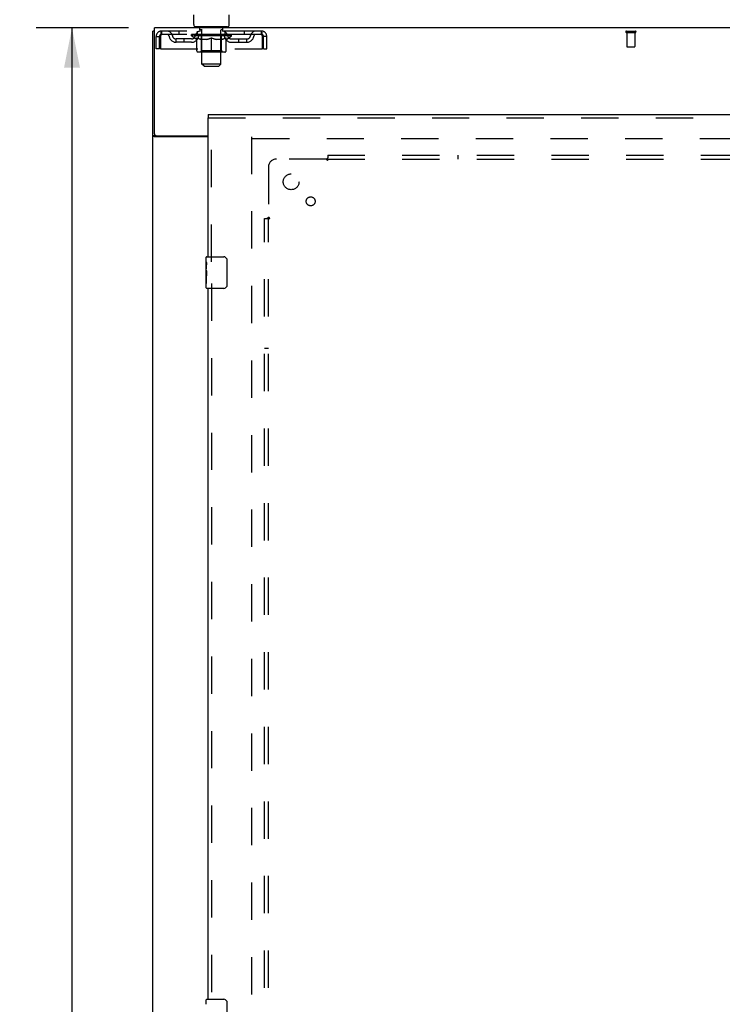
# Model space of a CAD drawing. Header units: inches. Extents: x 0 to 215, y 0 to 139.
# Tile 51 of 112: x 62 to 84, y 61 to 93. Entities that reach past the tile are written whole.
import ezdxf

# ---------------------------------------------------------------- set-up
doc = ezdxf.new("R2010")
doc.units = ezdxf.units.IN
doc.header["$LTSCALE"] = 11.804375
doc.header["$MEASUREMENT"] = 0
doc.linetypes.add('HIDDEN', pattern=[0.2, 0.1, -0.1])
doc.layers.get('0').update_dxf_attribs({"linetype": 'CONTINUOUS'})
for name, color, linetype in [('DEFAULT_2', 8, 'HIDDEN'), ('DIMENSIONS', 7, 'CONTINUOUS'), ('DOOR_ASSEMBLY', 7, 'CONTINUOUS'), ('SUBPANEL', 7, 'CONTINUOUS')]:
    doc.layers.add(name, color=color, linetype=linetype)
doc.styles.get("Standard").update_dxf_attribs({"font": 'arial.ttf'})
doc.dimstyles.new('DIMSTYLE_1', dxfattribs={"dimtxt": 0.946875, "dimasz": 1.2625, "dimexe": 0.09, "dimexo": 0.07, "dimgap": 0.0375, "dimtad": 0, "dimtih": 1, "dimtoh": 1, "dimzin": 4, "dimdsep": 46, "dimtxsty": 'Standard', "dimblk": '_FILLED', "dimblk1": '_FILLED', "dimblk2": '_FILLED', "dimcen": 0.09, "dimadec": 3, "dimazin": 1, "dimtfac": 1, "dimtdec": 3, "dimtofl": 0, "dimtmove": 0, "dimatfit": 3, "dimldrblk": '_FILLED', "dimfxl": 0, "dimtolj": 1, "dimtzin": 4, "dimarcsym": 0})

# ---------------------------------------------------------------- blocks, each defined once
blk = doc.blocks.new('_FILLED')
at = {"color": 0, "linetype": 'ByBlock'}
blk.add_solid([(0, 0), (-1, 0.2), (-1, -0.2)], dxfattribs=at)
blk = doc.blocks.new('*D13')
at = {"layer": 'DIMENSIONS', "color": 2, "linetype": 'Continuous'}
for p, q in [((65.304, 92.259), (62.38, 92.259)), ((63.516, 92.259), (63.516, 50.205)), ((63.516, 6.259), (63.516, 48.312)), ((65.304, 6.259), (62.38, 6.259))]:
    blk.add_line(p, q, dxfattribs=at)
at = {"layer": 'DIMENSIONS', "color": 2, "linetype": 'Continuous', "xscale": 1.2625, "yscale": 1.2625, "zscale": 1.2625}
for p, rotation in [((63.516, 92.259), 90), ((63.516, 6.259), 270)]:
    blk.add_blockref('_FILLED', p, dxfattribs=dict(at, rotation=rotation))
at = {"layer": 'DIMENSIONS', "color": 2, "linetype": 'Continuous', "insert": (63.516, 49.732), "char_height": 0.9469, "width": 3.30878, "attachment_point": 2, "line_spacing_factor": 0.9}
blk.add_mtext('86.00', dxfattribs=at)

msp = doc.modelspace()

# ---------------------------------------------------------------- linework, layer by layer
at = {"color": 7, "linetype": 'Continuous'}
for p, q in [((67.367, 92.358), (67.367, 92.672)), ((68.492, 92.358), (68.492, 92.672)), ((67.429, 92.289), (67.429, 92.259)), ((68.429, 92.289), (67.429, 92.289)), ((68.429, 92.289), (68.429, 92.259)), ((66.127, 92.155), (66.075, 92.155)), ((66.179, 88.841), (66.075, 88.841)), ((66.179, 88.841), (66.179, 88.842))]:
    msp.add_line(p, q, dxfattribs=at)
at = {"color": 3, "linetype": 'Continuous'}
for p, q in [((66.127, 88.902), (66.127, 92.259)), ((106.273, 92.259), (66.127, 92.259)), ((66.075, 6.363), (66.075, 92.155)), ((66.187, 88.842), (67.825, 88.842)), ((67.825, 88.811), (66.116, 88.811))]:
    msp.add_line(p, q, dxfattribs=at)
for points in [[(66.095, 88.823), (66.092, 88.824), (66.09, 88.826), (66.087, 88.827), (66.085, 88.829), (66.082, 88.83), (66.08, 88.832), (66.079, 88.834), (66.077, 88.835), (66.076, 88.837), (66.076, 88.838), (66.076, 88.84), (66.075, 88.841)], [(66.116, 88.811), (66.114, 88.812), (66.112, 88.814), (66.11, 88.815), (66.107, 88.817), (66.104, 88.818), (66.101, 88.82), (66.095, 88.823)]]:
    msp.add_lwpolyline(points, dxfattribs=at)
at = {"color": 7, "linetype": 'Continuous'}
msp.add_lwpolyline([(66.198, 88.811), (66.198, 88.812), (66.198, 88.813), (66.198, 88.815), (66.198, 88.817), (66.197, 88.819), (66.196, 88.82), (66.195, 88.822), (66.194, 88.824), (66.192, 88.825), (66.191, 88.827), (66.189, 88.828), (66.188, 88.829), (66.186, 88.831), (66.184, 88.832), (66.183, 88.834), (66.182, 88.835), (66.181, 88.837), (66.18, 88.838), (66.18, 88.84), (66.179, 88.841)], dxfattribs=at)
for centre, start, end in [((67.436, 92.358), 180, 265), ((68.423, 92.358), 275, 360)]:
    msp.add_arc(centre, 0.069, start, end, dxfattribs=at)
at = {"color": 3, "linetype": 'Continuous'}
msp.add_arc((66.187, 88.902), 0.06, 180, 270, dxfattribs=at)
at = {"layer": 'DEFAULT_2', "color": 8, "linetype": 'HIDDEN'}
for p, q in [((67.526, 92.289), (67.526, 92.259)), ((67.564, 92.199), (67.564, 92.279)), ((68.294, 92.199), (68.294, 92.279)), ((68.332, 92.289), (68.332, 92.259)), ((66.179, 91.592), (66.179, 91.988)), ((66.179, 91.988), (66.283, 91.988)), ((66.283, 91.592), (66.283, 91.988)), ((66.313, 91.988), (66.313, 91.592)), ((66.346, 92.155), (66.346, 92.051)), ((69.512, 92.155), (66.346, 92.155)), ((69.512, 92.051), (66.346, 92.051)), ((66.898, 92.155), (66.898, 92.051)), ((67.296, 92.004), (67.296, 92.051)), ((67.455, 91.892), (67.296, 92.004)), ((68.563, 92.004), (67.296, 92.004)), ((67.306, 92.044), (67.306, 92.051)), ((67.314, 92.041), (67.314, 92.044)), ((67.314, 92.041), (68.544, 92.041)), ((67.323, 92.041), (67.323, 92.044)), ((67.324, 92.041), (67.324, 92.044)), ((67.334, 92.044), (67.334, 92.051)), ((67.351, 92.041), (67.351, 92.044)), ((67.352, 92.041), (67.352, 92.044)), ((67.381, 92.044), (67.381, 92.051)), ((67.395, 92.041), (67.395, 92.044)), ((67.398, 92.041), (67.398, 92.044)), ((67.602, 92.044), (67.401, 92.044)), ((67.444, 92.044), (67.444, 92.051)), ((67.446, 92.041), (67.446, 92.044)), ((67.446, 92.041), (67.446, 92.044)), ((67.449, 92.041), (67.449, 92.044)), ((67.457, 92.041), (67.457, 92.044)), ((67.457, 92.041), (67.457, 92.044)), ((67.46, 92.041), (67.46, 92.044)), ((67.463, 92.041), (67.463, 92.045)), ((67.468, 92.041), (67.468, 92.044)), ((67.482, 92.041), (67.482, 92.044)), ((67.492, 92.051), (67.492, 92.155)), ((67.5, 92.041), (67.5, 92.044)), ((67.501, 92.041), (67.501, 92.046)), ((67.521, 92.041), (67.521, 92.044)), ((67.521, 92.041), (67.521, 92.044)), ((67.522, 92.044), (67.522, 92.051)), ((67.532, 92.041), (67.532, 92.044)), ((67.536, 92.041), (67.536, 92.044)), ((67.545, 92.041), (67.545, 92.044)), ((67.557, 92.041), (67.557, 92.048)), ((67.572, 92.041), (67.572, 92.044)), ((67.634, 92.189), (67.574, 92.189)), ((67.575, 92.041), (67.575, 92.044)), ((67.603, 92.041), (67.603, 92.044)), ((67.669, 92.044), (67.608, 92.044)), ((67.613, 92.044), (67.613, 92.051)), ((67.617, 91.532), (67.617, 92.001)), ((67.62, 92.041), (67.62, 92.044)), ((67.624, 92.041), (67.624, 92.044)), ((67.629, 91.108), (67.629, 92.179)), ((67.63, 92.041), (67.63, 92.049)), ((67.634, 92.041), (67.634, 92.044)), ((67.645, 92.041), (67.645, 92.044)), ((67.67, 92.041), (67.67, 92.044)), ((67.744, 92.044), (67.685, 92.044)), ((67.706, 92.041), (67.706, 92.044)), ((67.713, 92.044), (67.713, 92.051)), ((67.717, 92.041), (67.717, 92.044)), ((67.719, 92.041), (67.719, 92.05)), ((67.722, 92.041), (67.722, 92.044)), ((67.729, 92.041), (67.729, 92.044)), ((67.744, 92.041), (67.744, 92.044)), ((67.825, 92.044), (67.77, 92.044)), ((67.784, 92.041), (67.784, 92.044)), ((67.815, 92.044), (67.929, 92.051)), ((67.819, 92.044), (67.819, 92.051)), ((67.82, 92.05), (67.819, 92.051)), ((67.82, 92.044), (67.82, 92.05)), ((67.82, 92.041), (67.82, 92.044)), ((67.824, 92.041), (67.824, 92.044)), ((67.825, 92.041), (67.825, 92.044)), ((67.825, 92.041), (67.825, 92.044)), ((67.909, 92.044), (67.86, 92.044)), ((67.866, 92.041), (67.866, 92.044)), ((67.909, 92.041), (67.909, 92.044)), ((67.927, 92.044), (67.927, 92.044)), ((67.927, 92.041), (67.927, 92.044)), ((67.927, 92.041), (67.927, 92.044)), ((67.929, 92.044), (67.929, 92.051)), ((67.932, 92.041), (67.932, 92.044)), ((67.932, 92.041), (67.932, 92.044)), ((67.932, 92.044), (67.932, 92.044)), ((67.934, 92.044), (67.998, 92.044)), ((67.95, 92.041), (67.95, 92.044)), ((67.966, 92.044), (67.966, 92.048)), ((67.966, 92.048), (68.044, 92.044)), ((67.988, 92.044), (67.988, 92.047)), ((67.993, 92.041), (67.993, 92.044)), ((68.034, 92.041), (68.034, 92.044)), ((68.034, 92.041), (68.034, 92.044)), ((68.034, 92.044), (68.088, 92.044)), ((68.035, 92.041), (68.035, 92.044)), ((68.039, 92.044), (68.039, 92.051)), ((68.039, 92.05), (68.039, 92.051)), ((68.039, 92.044), (68.039, 92.05)), ((68.039, 92.041), (68.039, 92.044)), ((68.075, 92.041), (68.075, 92.044)), ((68.114, 92.041), (68.114, 92.044)), ((68.114, 92.044), (68.174, 92.044)), ((68.13, 92.041), (68.13, 92.044)), ((68.137, 92.041), (68.137, 92.044)), ((68.14, 92.041), (68.14, 92.05)), ((68.142, 92.041), (68.142, 92.044)), ((68.146, 92.044), (68.146, 92.051)), ((68.153, 92.041), (68.153, 92.044)), ((68.189, 92.041), (68.189, 92.044)), ((68.189, 92.044), (68.251, 92.044)), ((68.213, 92.041), (68.213, 92.044)), ((68.284, 92.189), (68.224, 92.189)), ((68.224, 92.041), (68.224, 92.044)), ((68.229, 91.108), (68.229, 92.179)), ((68.229, 92.041), (68.229, 92.049)), ((68.235, 92.041), (68.235, 92.044)), ((68.239, 92.041), (68.239, 92.044)), ((68.242, 91.532), (68.242, 92.001)), ((68.246, 92.044), (68.246, 92.051)), ((68.256, 92.041), (68.256, 92.044)), ((68.256, 92.044), (68.458, 92.044)), ((68.284, 92.041), (68.284, 92.044)), ((68.287, 92.041), (68.287, 92.044)), ((68.302, 92.041), (68.302, 92.048)), ((68.313, 92.041), (68.313, 92.044)), ((68.323, 92.041), (68.323, 92.044)), ((68.327, 92.041), (68.327, 92.044)), ((68.336, 92.044), (68.336, 92.051)), ((68.338, 92.041), (68.338, 92.044)), ((68.338, 92.041), (68.338, 92.044)), ((68.358, 92.041), (68.358, 92.046)), ((68.359, 92.041), (68.359, 92.044)), ((68.367, 92.051), (68.367, 92.155)), ((68.377, 92.041), (68.377, 92.044)), ((68.391, 92.041), (68.391, 92.044)), ((68.395, 92.041), (68.395, 92.045)), ((68.399, 92.041), (68.399, 92.044)), ((68.402, 92.041), (68.402, 92.044)), ((68.402, 92.041), (68.402, 92.044)), ((68.403, 91.892), (68.563, 92.004)), ((68.409, 92.041), (68.409, 92.044)), ((68.412, 92.041), (68.412, 92.044)), ((68.413, 92.041), (68.413, 92.044)), ((68.415, 92.044), (68.415, 92.051)), ((68.461, 92.041), (68.461, 92.044)), ((68.463, 92.041), (68.463, 92.044)), ((68.478, 92.044), (68.478, 92.051)), ((68.506, 92.041), (68.506, 92.044)), ((68.508, 92.041), (68.508, 92.044)), ((68.524, 92.044), (68.524, 92.051)), ((68.535, 92.041), (68.535, 92.044)), ((68.536, 92.041), (68.536, 92.044)), ((68.544, 92.041), (68.544, 92.044)), ((68.553, 92.044), (68.553, 92.051)), ((68.563, 92.004), (68.563, 92.051)), ((68.961, 92.155), (68.961, 92.051)), ((69.512, 92.051), (69.512, 92.155)), ((69.545, 91.592), (69.545, 91.988)), ((69.575, 91.592), (69.575, 91.988)), ((69.679, 91.988), (69.575, 91.988)), ((69.679, 91.592), (69.679, 91.988)), ((81.058, 92.155), (81.342, 92.155)), ((81.058, 92.112), (81.342, 92.112)), ((81.076, 92.112), (81.076, 91.665)), ((81.324, 92.112), (81.324, 91.665)), ((66.815, 91.8), (66.815, 91.904)), ((67.298, 91.904), (66.815, 91.904)), ((67.298, 91.8), (66.815, 91.8)), ((67.065, 91.8), (67.065, 91.904)), ((67.455, 91.892), (67.466, 91.892)), ((67.466, 91.529), (67.466, 91.936)), ((67.788, 91.892), (67.608, 91.892)), ((67.929, 91.492), (67.929, 91.936)), ((68.251, 91.892), (68.071, 91.892)), ((68.393, 91.529), (68.393, 91.936)), ((68.393, 91.892), (68.403, 91.892)), ((68.561, 91.904), (69.044, 91.904)), ((68.561, 91.8), (69.044, 91.8)), ((68.794, 91.8), (68.794, 91.904)), ((69.044, 91.8), (69.044, 91.904)), ((81.086, 91.655), (81.314, 91.655)), ((66.283, 91.592), (66.179, 91.592)), ((66.313, 91.592), (69.545, 91.592)), ((68.356, 91.492), (67.503, 91.492)), ((67.617, 91.532), (67.577, 91.492)), ((68.242, 91.532), (67.617, 91.532)), ((68.242, 91.532), (68.282, 91.492)), ((69.575, 91.592), (69.679, 91.592)), ((67.698, 91.039), (67.629, 91.108)), ((68.229, 91.108), (67.629, 91.108)), ((67.698, 91.039), (68.16, 91.039)), ((68.16, 91.039), (68.229, 91.108)), ((69.2, 88.811), (69.2, 9.707)), ((69.214, 88.759), (103.186, 88.759))]:
    msp.add_line(p, q, dxfattribs=at)
for points in [[(66.346, 92.155), (66.344, 92.154), (66.342, 92.15), (66.339, 92.145), (66.337, 92.138), (66.335, 92.129), (66.332, 92.118), (66.33, 92.106), (66.328, 92.092), (66.325, 92.076), (66.323, 92.06), (66.32, 92.043), (66.318, 92.025), (66.316, 92.006), (66.313, 91.988)], [(66.346, 92.051), (66.344, 92.05), (66.342, 92.049), (66.339, 92.047), (66.337, 92.044), (66.335, 92.041), (66.332, 92.037), (66.33, 92.032), (66.328, 92.027), (66.325, 92.021), (66.323, 92.015), (66.32, 92.008), (66.318, 92.002), (66.316, 91.995), (66.313, 91.988)], [(69.545, 91.988), (69.543, 92.006), (69.541, 92.025), (69.538, 92.043), (69.536, 92.06), (69.534, 92.076), (69.531, 92.092), (69.529, 92.106), (69.527, 92.118), (69.524, 92.129), (69.522, 92.138), (69.519, 92.145), (69.517, 92.15), (69.515, 92.154), (69.512, 92.155)], [(69.545, 91.988), (69.543, 91.995), (69.541, 92.002), (69.538, 92.008), (69.536, 92.015), (69.534, 92.021), (69.531, 92.027), (69.529, 92.032), (69.527, 92.037), (69.524, 92.041), (69.522, 92.044), (69.519, 92.047), (69.517, 92.049), (69.515, 92.05), (69.512, 92.051)], [(67.466, 91.936), (67.492, 91.926), (67.517, 91.917), (67.542, 91.909), (67.567, 91.902), (67.591, 91.897), (67.616, 91.892)], [(67.608, 91.892), (67.585, 91.897), (67.561, 91.903), (67.538, 91.909), (67.514, 91.917), (67.49, 91.925), (67.466, 91.935)], [(67.778, 91.892), (67.803, 91.897), (67.828, 91.903), (67.853, 91.909), (67.878, 91.917), (67.904, 91.926), (67.929, 91.936)], [(67.929, 91.934), (67.905, 91.925), (67.881, 91.916), (67.858, 91.909), (67.834, 91.902), (67.811, 91.897), (67.788, 91.892)], [(67.929, 91.936), (67.955, 91.926), (67.981, 91.917), (68.006, 91.909), (68.031, 91.902), (68.056, 91.897), (68.08, 91.892)], [(68.071, 91.892), (68.047, 91.897), (68.024, 91.903), (68.001, 91.909), (67.977, 91.917), (67.953, 91.925), (67.929, 91.934)], [(68.243, 91.892), (68.268, 91.897), (68.292, 91.902), (68.317, 91.909), (68.342, 91.917), (68.367, 91.926), (68.393, 91.936)], [(68.393, 91.935), (68.368, 91.925), (68.344, 91.917), (68.321, 91.909), (68.297, 91.903), (68.274, 91.897), (68.251, 91.892)]]:
    msp.add_lwpolyline(points, dxfattribs=at)
for centre, radius, start, end in [((67.436, 92.358), 0.069, 265, 270), ((67.554, 92.279), 0.01, 0, 90), ((68.304, 92.279), 0.01, 90, 180), ((68.423, 92.358), 0.069, 270, 275), ((66.346, 91.988), 0.167, 90, 180), ((66.346, 91.988), 0.063, 90, 180), ((66.526, 91.988), 0.167, 8.0716, 90), ((66.526, 91.988), 0.0625, 7.9863, 90), ((66.815, 92.029), 0.229, 187.9863, 270), ((66.815, 92.029), 0.125, 188.0716, 270), ((67.298, 92.029), 0.125, 270, 351.9284), ((67.298, 92.029), 0.229, 270, 352.0137), ((67.587, 91.988), 0.167, 90, 171.9284), ((67.586, 91.988), 0.0625, 90, 172.0137), ((67.574, 92.199), 0.01, 180, 270), ((67.577, 92.001), 0.0398, 0, 90), ((67.619, 92.179), 0.01, 0, 90), ((68.239, 92.179), 0.01, 90, 180), ((68.282, 92.001), 0.0398, 90, 180), ((68.272, 91.988), 0.167, 8.0716, 90), ((68.272, 91.988), 0.0625, 7.9863, 90), ((68.284, 92.199), 0.01, 270, 360), ((68.561, 92.029), 0.229, 187.9863, 270), ((68.561, 92.029), 0.125, 188.0716, 270), ((69.044, 92.029), 0.125, 270, 351.9284), ((69.044, 92.029), 0.229, 270, 352.0137), ((69.333, 91.988), 0.167, 90, 171.9284), ((69.333, 91.988), 0.0625, 90, 172.0137), ((69.512, 91.988), 0.167, 0, 90), ((69.512, 91.988), 0.063, 0, 90), ((81.058, 92.133), 0.0215, 90, 270), ((81.342, 92.133), 0.0215, 270, 90), ((81.086, 91.665), 0.01, 180, 270), ((81.314, 91.665), 0.01, 270, 360), ((67.503, 91.529), 0.0371, 180, 270), ((68.356, 91.529), 0.0371, 270, 360)]:
    msp.add_arc(centre, radius, start, end, dxfattribs=at)
for centre, major_axis, ratio, start_param, end_param in [((67.929, 92.051), (0.633, 0.007), 0.05963, 2.96643, 3.140963), ((67.276, 92.039), (0.198, 0), 0.060556, 0.430652, 1.470503), ((67.929, 92.051), (0.633, 0), 0.060556, -3.141593, -2.96706), ((67.276, 92.032), (0.198, 0.002), 0.05963, 1.376596, 1.469874), ((67.929, 92.051), (0.633, 0.013), 0.05688, 2.791345, 2.965878), ((67.252, 92.039), (0.198, 0.002), 0.05963, 0.25549, 1.295341), ((67.32, 92.039), (0.198, -0.002), 0.05963, 0.605815, 1.645666), ((67.929, 92.051), (0.633, -0.007), 0.05963, -2.96643, -2.791898), ((67.32, 92.032), (0.198, 0), 0.060556, 1.551758, 1.645036), ((67.252, 92.032), (0.198, 0.004), 0.05688, 1.20151, 1.294789), ((67.322, 92.034), (0.164, 0.002), 0.05963, 1.065228, 1.614276), ((67.302, 92.034), (0.164, 0.003), 0.05688, 0.890143, 1.43919), ((67.36, 92.034), (0.164, 0), 0.060556, 1.240391, 1.789438), ((67.929, 92.051), (0.633, 0.019), 0.052395, 2.616403, 2.790936), ((67.248, 92.039), (0.198, 0.004), 0.05688, 0.080405, 1.120256), ((67.383, 92.039), (0.198, -0.004), 0.05688, 0.7809, 1.820751), ((67.929, 92.051), (0.633, -0.013), 0.05688, -2.791345, -2.616812), ((67.383, 92.032), (0.198, -0.002), 0.05963, 1.72692, 1.820198), ((67.248, 92.032), (0.198, 0.006), 0.052395, 1.026568, 1.119847), ((67.301, 92.034), (0.164, 0.005), 0.052395, 0.715201, 1.264248), ((67.415, 92.034), (0.164, -0.002), 0.05963, 1.415553, 1.9646), ((67.929, 92.051), (0.633, 0.025), 0.046319, 2.441654, 2.616187), ((67.462, 92.039), (0.198, -0.006), 0.052395, 0.955842, 1.995693), ((67.265, 92.039), (0.198, 0.006), 0.052395, -0.094537, 0.945314), ((67.929, 92.051), (0.633, -0.019), 0.052395, -2.616403, -2.44187), ((67.462, 92.032), (0.198, -0.004), 0.05688, 1.902006, 1.995284), ((67.265, 92.032), (0.198, 0.008), 0.046319, 0.851819, 0.945098), ((67.32, 92.034), (0.164, 0.006), 0.046319, 0.540452, 1.089499), ((67.487, 92.034), (0.164, -0.003), 0.05688, 1.590638, 2.139686), ((67.929, 92.051), (0.633, 0.029), 0.038841, 2.267123, 2.441656), ((67.556, 92.039), (0.198, -0.008), 0.046319, 1.130591, 2.170442), ((67.302, 92.039), (0.198, 0.008), 0.046319, -0.269286, 0.770565), ((67.929, 92.051), (0.633, -0.025), 0.046319, -2.441654, -2.267121), ((67.556, 92.032), (0.198, -0.006), 0.052395, 2.076947, 2.170226), ((67.302, 92.032), (0.198, 0.009), 0.038841, 0.677289, 0.770567), ((67.357, 92.034), (0.164, 0.008), 0.038841, 0.365921, 0.914969), ((67.571, 92.034), (0.164, -0.005), 0.052395, 1.76558, 2.314627), ((67.929, 92.051), (0.633, 0.033), 0.030195, 2.09281, 2.267343), ((67.661, 92.039), (0.198, -0.009), 0.038841, 1.305122, 2.344973), ((67.359, 92.039), (0.198, 0.009), 0.038841, -0.443817, 0.596034), ((67.929, 92.051), (0.633, -0.029), 0.038841, -2.267123, -2.092591), ((67.661, 92.032), (0.198, -0.008), 0.046319, 2.251696, 2.344975), ((67.359, 92.032), (0.198, 0.01), 0.030195, 0.502975, 0.596254), ((67.411, 92.034), (0.164, 0.009), 0.030195, 0.191608, 0.740655), ((67.667, 92.034), (0.164, -0.006), 0.046319, 1.940329, 2.489376), ((67.432, 92.039), (0.198, 0.01), 0.030195, -0.61813, 0.421721), ((67.929, 92.051), (0.633, 0.036), 0.020645, 1.918687, 2.09322), ((67.774, 92.039), (0.198, -0.01), 0.030195, 1.479435, 2.519286), ((67.929, 92.051), (0.633, -0.033), 0.030195, -2.09281, -1.918277), ((67.774, 92.032), (0.198, -0.009), 0.038841, 2.426227, 2.519505), ((67.432, 92.032), (0.198, 0.011), 0.020645, 0.328852, 0.422131), ((67.481, 92.034), (0.164, 0.009), 0.020645, 0.017485, 0.566532), ((67.77, 92.034), (0.164, -0.008), 0.038841, 2.11486, 2.663907), ((67.521, 92.039), (0.198, 0.011), 0.020645, -0.792253, 0.247598), ((67.929, 92.051), (0.633, 0.038), 0.010478, 1.744704, 1.919237), ((67.891, 92.039), (0.198, -0.011), 0.020645, 1.653558, 2.693409), ((67.929, 92.051), (0.633, -0.036), 0.020645, -1.918687, -1.744154), ((67.891, 92.032), (0.198, -0.01), 0.030195, 2.60054, 2.693819), ((67.521, 92.032), (0.198, 0.012), 0.010478, 0.154869, 0.248148), ((67.565, 92.034), (0.164, 0.01), 0.010478, 6.126688, 6.675735), ((67.878, 92.034), (0.164, -0.009), 0.030195, 2.289173, 2.83822), ((67.622, 92.039), (0.198, 0.012), 0.010478, -0.966236, -0.000846), ((68.01, 92.039), (0.198, -0.012), 0.010478, 1.827541, 2.867392), ((67.929, 92.051), (0.633, -0.038), 0.010478, -1.744704, -1.563007), ((68.01, 92.032), (0.198, -0.011), 0.020645, 2.774664, 2.867942), ((67.988, 92.034), (0.164, -0.009), 0.020645, 2.463296, 3.012344), ((67.849, 92.039), (0.198, 0.012), 0.010478, 0.274201, 1.314052), ((67.763, 92.034), (0.164, 0.01), 0.010478, -0.000483, 0.504314), ((67.732, 92.032), (0.198, 0.012), 0.010478, 0.099668, 0.192946), ((67.929, 92.051), (0.633, 0.038), 0.010478, -1.571421, -1.396888), ((68.127, 92.032), (0.198, -0.012), 0.010478, 2.74231, 2.948646), ((68.096, 92.034), (0.164, -0.01), 0.010478, 2.637279, 3.14189), ((67.968, 92.039), (0.198, 0.011), 0.020645, 0.448184, 1.488034), ((67.871, 92.034), (0.164, 0.009), 0.020645, 0.129249, 0.678296), ((67.849, 92.032), (0.198, 0.011), 0.020645, 0.273651, 0.366929), ((67.929, 92.051), (0.633, 0.036), 0.020645, -1.397439, -1.222906), ((67.929, 92.051), (0.633, -0.038), 0.010478, 1.222355, 1.396888), ((68.237, 92.039), (0.198, -0.012), 0.010478, -3.140747, -2.175357), ((68.085, 92.039), (0.198, 0.01), 0.030195, 0.622307, 1.662158), ((67.981, 92.034), (0.164, 0.009), 0.030195, 0.303372, 0.852419), ((68.294, 92.034), (0.164, -0.01), 0.010478, 2.749043, 3.29809), ((68.338, 92.039), (0.198, -0.011), 0.020645, 2.893995, 3.933846), ((67.968, 92.032), (0.198, 0.01), 0.030195, 0.447774, 0.541052), ((68.338, 92.032), (0.198, -0.012), 0.010478, 2.893445, 2.986723), ((67.929, 92.051), (0.633, 0.033), 0.030195, -1.223315, -1.048783), ((67.929, 92.051), (0.633, -0.036), 0.020645, 1.048373, 1.222906), ((68.198, 92.039), (0.198, 0.009), 0.038841, 0.79662, 1.836471), ((68.089, 92.034), (0.164, 0.008), 0.038841, 0.477686, 1.026733), ((68.378, 92.034), (0.164, -0.009), 0.020645, 2.57506, 3.124108), ((68.427, 92.039), (0.198, -0.01), 0.030195, 2.719872, 3.759723), ((68.303, 92.039), (0.198, 0.008), 0.046319, 0.971151, 2.011002), ((68.085, 92.032), (0.198, 0.009), 0.038841, 0.622087, 0.715366), ((68.427, 92.032), (0.198, -0.011), 0.020645, 2.719462, 2.812741), ((67.929, 92.051), (0.633, 0.029), 0.038841, -1.049002, -0.874469), ((67.929, 92.051), (0.633, -0.033), 0.030195, 0.87425, 1.048783), ((68.192, 92.034), (0.164, 0.006), 0.046319, 0.652216, 1.201263), ((68.396, 92.039), (0.198, 0.006), 0.052395, 1.1459, 2.185751), ((68.448, 92.034), (0.164, -0.009), 0.030195, 2.400937, 2.949985), ((68.5, 92.039), (0.198, -0.009), 0.038841, 2.545558, 3.585409), ((68.288, 92.034), (0.164, 0.005), 0.052395, 0.826965, 1.376012), ((68.198, 92.032), (0.198, 0.008), 0.046319, 0.796618, 0.889896), ((68.5, 92.032), (0.198, -0.01), 0.030195, 2.545339, 2.638617), ((68.476, 92.039), (0.198, 0.004), 0.05688, 1.320842, 2.360692), ((67.929, 92.051), (0.633, 0.025), 0.046319, -0.874471, -0.699939), ((67.929, 92.051), (0.633, -0.029), 0.038841, 0.699936, 0.874469), ((68.556, 92.039), (0.198, -0.008), 0.046319, 2.371028, 3.410879), ((68.502, 92.034), (0.164, -0.008), 0.038841, 2.226624, 2.775671), ((68.538, 92.039), (0.198, 0.002), 0.05963, 1.495927, 2.535778), ((68.372, 92.034), (0.164, 0.003), 0.05688, 1.001907, 1.550954), ((68.594, 92.039), (0.198, -0.006), 0.052395, 2.196279, 3.23613), ((68.539, 92.034), (0.164, -0.006), 0.046319, 2.052093, 2.601141), ((68.303, 92.032), (0.198, 0.006), 0.052395, 0.971367, 1.064645), ((68.583, 92.039), (0.198, 0), 0.060556, 1.671089, 2.71094), ((68.556, 92.032), (0.198, -0.009), 0.038841, 2.371026, 2.464304), ((68.611, 92.039), (0.198, -0.004), 0.05688, 2.021337, 3.061188), ((67.929, 92.051), (0.633, 0.019), 0.052395, -0.699723, -0.52519), ((67.929, 92.051), (0.633, -0.025), 0.046319, 0.525406, 0.699939), ((68.607, 92.039), (0.198, -0.002), 0.05963, 1.846251, 2.886102), ((68.443, 92.034), (0.164, 0.002), 0.05963, 1.176993, 1.72604), ((68.558, 92.034), (0.164, -0.005), 0.052395, 1.877344, 2.426392), ((68.499, 92.034), (0.164, 0), 0.060556, 1.352155, 1.901202), ((68.557, 92.034), (0.164, -0.003), 0.05688, 1.702402, 2.25145), ((68.537, 92.034), (0.164, -0.002), 0.05963, 1.527317, 2.076364), ((68.396, 92.032), (0.198, 0.004), 0.05688, 1.146309, 1.239587), ((68.594, 92.032), (0.198, -0.008), 0.046319, 2.196495, 2.289773), ((67.929, 92.051), (0.633, 0.013), 0.05688, -0.524781, -0.350248), ((67.929, 92.051), (0.633, -0.019), 0.052395, 0.350657, 0.52519), ((68.476, 92.032), (0.198, 0.002), 0.05963, 1.321394, 1.414673), ((68.611, 92.032), (0.198, -0.006), 0.052395, 2.021746, 2.115024), ((67.929, 92.051), (0.633, 0.007), 0.05963, -0.349695, -0.175162), ((67.929, 92.051), (0.633, -0.013), 0.05688, 0.175715, 0.350248), ((68.538, 92.032), (0.198, 0), 0.060556, 1.496556, 1.589835), ((68.607, 92.032), (0.198, -0.004), 0.05688, 1.846804, 1.940083), ((68.583, 92.032), (0.198, -0.002), 0.05963, 1.671719, 1.764997), ((67.929, 92.051), (0.633, 0), 0.060556, -0.174533, 0), ((67.929, 92.051), (0.633, -0.007), 0.05963, 0.000629, 0.175162)]:
    msp.add_ellipse(centre, major_axis=major_axis, ratio=ratio, start_param=start_param, end_param=end_param, dxfattribs=at)
at = {"layer": 'DOOR_ASSEMBLY', "color": 7, "linetype": 'Continuous'}
for p, q in [((67.825, 89.509), (67.825, 89.405)), ((67.765, 84.848), (67.765, 84.994)), ((67.765, 84.59), (67.765, 84.847)), ((67.771, 84.792), (67.765, 84.792)), ((67.78, 85.009), (68.32, 85.009)), ((68.42, 84.909), (68.42, 84.109)), ((67.765, 84.624), (67.772, 84.624)), ((67.765, 84.024), (67.765, 84.587)), ((67.767, 84.561), (67.765, 84.561)), ((67.767, 84.563), (67.769, 84.541)), ((67.772, 84.624), (67.772, 84.76)), ((67.765, 84.429), (67.771, 84.429)), ((67.765, 84.393), (67.772, 84.393)), ((67.765, 84.33), (67.772, 84.33)), ((67.765, 84.163), (67.772, 84.163)), ((67.772, 84.163), (67.772, 84.393)), ((68.32, 84.009), (67.78, 84.009)), ((67.765, 61.348), (67.765, 61.494)), ((67.78, 61.509), (68.32, 61.509)), ((68.42, 61.409), (68.42, 60.609))]:
    msp.add_line(p, q, dxfattribs=at)
at = {"layer": 'DOOR_ASSEMBLY', "color": 3, "linetype": 'Continuous'}
for p, q in [((67.825, 89.509), (104.013, 89.509)), ((67.825, 85.009), (67.825, 89.405)), ((67.825, 61.509), (67.825, 84.009))]:
    msp.add_line(p, q, dxfattribs=at)
at = {"layer": 'DOOR_ASSEMBLY', "color": 8, "linetype": 'HIDDEN'}
for p, q in [((67.825, 89.405), (104.013, 89.405)), ((67.929, 84.854), (67.929, 89.405)), ((67.929, 84.164), (67.929, 61.354))]:
    msp.add_line(p, q, dxfattribs=at)
at = {"layer": 'DOOR_ASSEMBLY', "color": 7, "linetype": 'Continuous'}
for points in [[(67.765, 84.848), (67.766, 84.844), (67.766, 84.84), (67.767, 84.834), (67.768, 84.821)], [(67.768, 84.821), (67.769, 84.813), (67.77, 84.805), (67.771, 84.797)], [(67.771, 84.797), (67.771, 84.788), (67.772, 84.779), (67.772, 84.769), (67.772, 84.76)], [(68.414, 84.945), (68.416, 84.939), (68.417, 84.933), (68.419, 84.927), (68.42, 84.921), (68.42, 84.915), (68.42, 84.909)], [(67.765, 84.59), (67.766, 84.582), (67.766, 84.573), (67.767, 84.563)], [(67.769, 84.541), (67.77, 84.529), (67.771, 84.517), (67.771, 84.505), (67.772, 84.492), (67.772, 84.479), (67.772, 84.467), (67.772, 84.454), (67.772, 84.441), (67.771, 84.428), (67.771, 84.416), (67.77, 84.404)], [(68.42, 84.109), (68.42, 84.102), (68.42, 84.096), (68.419, 84.09), (68.417, 84.084), (68.416, 84.078), (68.414, 84.072)], [(68.414, 61.445), (68.416, 61.439), (68.417, 61.433), (68.419, 61.427), (68.42, 61.421), (68.42, 61.415), (68.42, 61.409)]]:
    msp.add_lwpolyline(points, dxfattribs=at)
for centre, radius, start, end in [((67.78, 84.994), 0.015, 90, 180), ((68.32, 84.909), 0.1, 21.1999, 90), ((67.78, 84.024), 0.015, 180, 270), ((68.32, 84.109), 0.1, 270, 338.7946), ((67.78, 61.494), 0.015, 90, 180), ((68.32, 61.409), 0.1, 21.1999, 90)]:
    msp.add_arc(centre, radius, start, end, dxfattribs=at)
msp.add_ellipse((68.028, 84.425), major_axis=(0.263, 0), ratio=0.432808, start_param=3.141593, end_param=3.321581, dxfattribs=at)
at = {"layer": 'SUBPANEL', "color": 8, "linetype": 'HIDDEN'}
for p, q in [((71.607, 88.227), (71.607, 88.141)), ((71.607, 88.227), (100.794, 88.227)), ((75.732, 88.102), (75.732, 88.227)), ((71.571, 88.102), (69.982, 88.102)), ((71.59, 88.121), (71.583, 88.115)), ((71.607, 88.061), (71.607, 88.141)), ((71.607, 88.102), (100.794, 88.102)), ((69.732, 87.852), (69.732, 86.263)), ((69.607, 12.29), (69.607, 86.227)), ((69.607, 86.227), (69.693, 86.227)), ((69.693, 86.227), (69.773, 86.227)), ((69.732, 12.29), (69.732, 86.227)), ((69.732, 82.102), (69.607, 82.102))]:
    msp.add_line(p, q, dxfattribs=at)
for points in [[(71.583, 88.115), (71.581, 88.113), (71.579, 88.111), (71.578, 88.109), (71.576, 88.107), (71.574, 88.105), (71.573, 88.104), (71.571, 88.102)], [(71.584, 88.083), (71.582, 88.088), (71.58, 88.09), (71.579, 88.092), (71.577, 88.095), (71.576, 88.097), (71.574, 88.099), (71.573, 88.101), (71.571, 88.102)], [(71.607, 88.061), (71.605, 88.062), (71.603, 88.063), (71.602, 88.064), (71.6, 88.065), (71.598, 88.066), (71.597, 88.067), (71.595, 88.068), (71.594, 88.07), (71.592, 88.071), (71.591, 88.073), (71.59, 88.075), (71.588, 88.077), (71.587, 88.079), (71.586, 88.081), (71.584, 88.083)], [(71.607, 88.141), (71.605, 88.139), (71.603, 88.137), (71.602, 88.135), (71.6, 88.133), (71.599, 88.131), (71.597, 88.129), (71.596, 88.127), (71.594, 88.126), (71.593, 88.124), (71.591, 88.123), (71.59, 88.121)], [(69.693, 86.227), (69.695, 86.229), (69.697, 86.231), (69.699, 86.232), (69.701, 86.234), (69.703, 86.235), (69.705, 86.237), (69.707, 86.238), (69.708, 86.24), (69.71, 86.241), (69.711, 86.243), (69.713, 86.244)], [(69.713, 86.244), (69.719, 86.251), (69.721, 86.253), (69.723, 86.255), (69.725, 86.256), (69.727, 86.258), (69.729, 86.26), (69.73, 86.261), (69.732, 86.263)], [(69.746, 86.252), (69.744, 86.254), (69.742, 86.255), (69.739, 86.257), (69.737, 86.258), (69.735, 86.26), (69.733, 86.261), (69.732, 86.263)], [(69.773, 86.227), (69.772, 86.229), (69.771, 86.231), (69.77, 86.232), (69.769, 86.234), (69.768, 86.236), (69.767, 86.237), (69.766, 86.239), (69.764, 86.24), (69.763, 86.242), (69.761, 86.243), (69.759, 86.244), (69.757, 86.246), (69.755, 86.247), (69.753, 86.248), (69.751, 86.25), (69.746, 86.252)]]:
    msp.add_lwpolyline(points, dxfattribs=at)
for centre, radius in [((70.45, 87.384), 0.25), ((71.069, 86.765), 0.141)]:
    msp.add_circle(centre, radius, dxfattribs=at)
msp.add_arc((69.982, 87.852), 0.25, 90, 180, dxfattribs=at)

# ---------------------------------------------------------------- dimensions: what is measured, and where the dimension line sits
at = {"layer": 'DIMENSIONS', "color": 2, "linetype": 'Continuous'}
dim = msp.add_linear_dim(base=(63.516, 6.259), p1=(65.374, 92.259), p2=(65.374, 6.259), angle=270, dimstyle='DIMSTYLE_1', dxfattribs=at)
dim.commit()
dim.dimension.update_dxf_attribs({"geometry": '*D13', "text_midpoint": (63.51, 49.253), "dimtype": 160})

doc.saveas('drawing.dxf')
